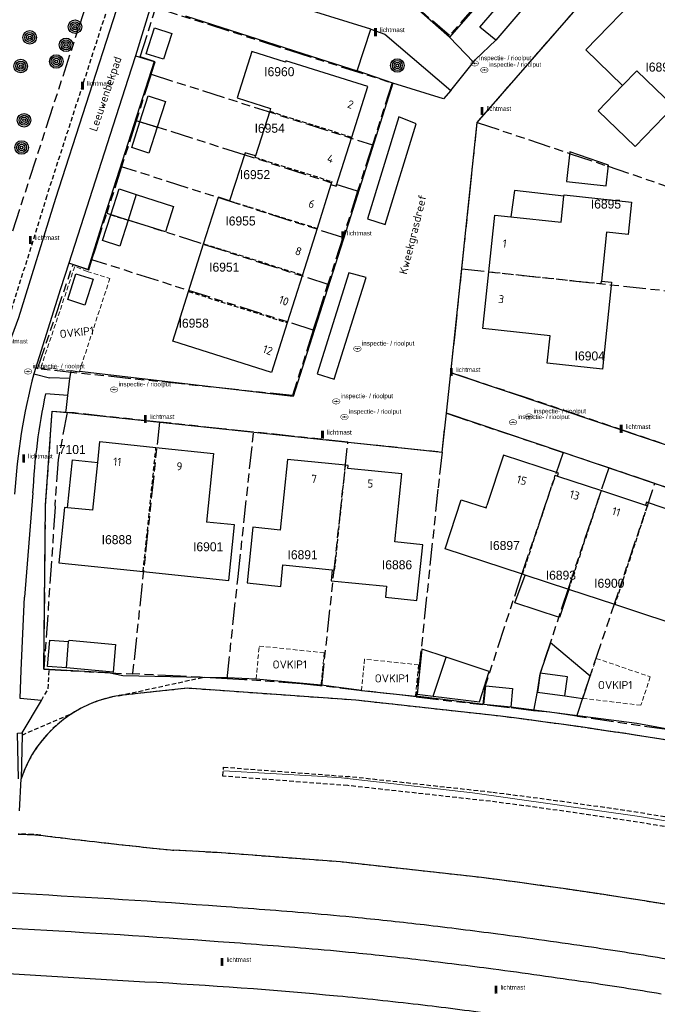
# Model space of a CAD drawing. Extents: x 168491 to 169507, y 481494 to 482503.
# Tile 3 of 108: x 168599 to 168669, y 481651 to 481760. Entities that reach past the tile are written whole.
import ezdxf
from ezdxf.enums import TextEntityAlignment as Align

# ---------------------------------------------------------------- set-up
doc = ezdxf.new("R2010")
doc.units = 0
doc.header["$LTSCALE"] = 0.5
doc.linetypes.add('KAD', pattern=[12, 5, -1, 2, -1, 2, -1])
doc.linetypes.add('STIPPELFIJN', pattern=[1.5, 1, -0.5])
doc.layers.get('0').update_dxf_attribs({"linetype": 'CONTINUOUS'})
for name, color, linetype in [('G01', 3, 'KAD'), ('G_BTD', 3, 'CONTINUOUS'), ('G_GBIP1', 7, 'CONTINUOUS'), ('G_PNDMV', 1, 'CONTINUOUS'), ('G_WGD', 2, 'CONTINUOUS'), ('L_TALUD', 7, 'CONTINUOUS'), ('LSHD', 7, 'CONTINUOUS'), ('NAR', 7, 'CONTINUOUS'), ('ORL', 7, 'CONTINUOUS'), ('OVKIP1', 7, 'CONTINUOUS'), ('PPAL', 7, 'CONTINUOUS'), ('PPUT', 7, 'CONTINUOUS'), ('PVGO', 7, 'CONTINUOUS'), ('Z01', 2, 'CONTINUOUS')]:
    doc.layers.add(name, color=color, linetype=linetype)
doc.layers.add('OBWVM', color=7, linetype='CONTINUOUS', lineweight=70)
doc.styles.add('ISO', font='isocpeur.ttf', dxfattribs={"height": 1})

# ---------------------------------------------------------------- blocks, each defined once
blk = doc.blocks.new('BOOM')
at = {"color": 0}
for radius in [0.75, 0.55, 0.35, 0.15]:
    blk.add_circle((0, 0), radius, dxfattribs=at)
blk = doc.blocks.new('PAAL')
at = {"linetype": 'ByBlock', "lineweight": -2}
h = blk.add_hatch(color=0, dxfattribs=at)
h.dxf.hatch_style = 1
h.paths.add_polyline_path([(0.15, 0.8), (-0.15, 0.8), (-0.15, -0.1), (0, -0.1, -0.414214), (-0.1, 0, -1), (0.1, 0, -0.414214), (0, -0.1), (0.15, -0.1)])
at = {"linetype": 'ByBlock', "lineweight": -2, "true_color": 0x681648}
h = blk.add_hatch(color=219, dxfattribs=at)
h.dxf.hatch_style = 1
h.paths.add_polyline_path([(-0.1, 0, 1), (0.1, 0, 1)])
at = {"color": 0, "linetype": 'ByBlock', "lineweight": -2}
blk.add_attdef('PAAL', (0.5, 0.35), '', height=0.5, dxfattribs=at)
blk = doc.blocks.new('put')
at = {"linetype": 'ByBlock', "lineweight": -2}
h = blk.add_hatch(color=0, dxfattribs=at)
h.dxf.hatch_style = 1
edge = h.paths.add_edge_path()
edge.add_spline(control_points=[(0.44, 0), (0.44, 0.04), (0.43, 0.09), (0.36, 0.2), (0.28, 0.26), (0.09, 0.32), (-0.02, 0.33), (-0.22, 0.29), (-0.31, 0.24), (-0.42, 0.12), (-0.44, 0.06), (-0.44, -0.06), (-0.42, -0.12), (-0.33, -0.22), (-0.28, -0.26), (-0.1, -0.33), (0.04, -0.33), (0.27, -0.27), (0.37, -0.2), (0.43, -0.08), (0.44, -0.04), (0.44, 0)], knot_values=[0, 0, 0, 0, 0.380029, 0.380029, 1.118666, 1.118666, 1.857303, 1.857303, 2.59594, 2.59594, 3.13294, 3.13294, 3.66994, 3.66994, 4.20694, 4.20694, 5.079565, 5.079565, 5.952189, 5.952189, 6.283185, 6.283185, 6.283185, 6.283185], degree=3, periodic=0)
edge = h.paths.add_edge_path(flags=16)
edge.add_ellipse((0, 0), major_axis=(0.392, 0), ratio=0.689655, start_angle=0, end_angle=360)
h = blk.add_hatch(color=0, dxfattribs=at)
h.dxf.hatch_style = 1
h.paths.add_polyline_path([(-0.1, 0, -0.096396), (-0.09, 0.04), (-0.25, 0.04, 1), (-0.25, -0.04), (-0.09, -0.04, -0.096396)])
at = {"linetype": 'ByBlock', "lineweight": -2, "true_color": 0x681648}
h = blk.add_hatch(color=219, dxfattribs=at)
h.dxf.hatch_style = 1
h.paths.add_polyline_path([(0.1, 0, 1), (-0.1, 0, 1)])
at = {"linetype": 'ByBlock', "lineweight": -2}
h = blk.add_hatch(color=0, dxfattribs=at)
h.dxf.hatch_style = 1
h.paths.add_polyline_path([(0.25, 0.04), (0.09, 0.04, -0.096396), (0.1, 0, -0.096396), (0.09, -0.04), (0.25, -0.04, 1)])
at = {"color": 0, "linetype": 'ByBlock', "lineweight": -2}
blk.add_attdef('PUT', (0.5, 0.35), '', height=0.5, dxfattribs=at)

msp = doc.modelspace()

# ---------------------------------------------------------------- linework, layer by layer
at = {"layer": 'G01'}
for p, q in [((168613.321, 481753.642), (168611.681, 481748.485)), ((168613.321, 481753.642), (168637.838, 481745.806)), ((168611.681, 481748.485), (168610.057, 481743.38)), ((168637.838, 481745.806), (168636.197, 481740.657)), ((168610.057, 481743.38), (168608.422, 481738.237)), ((168634.564, 481735.535), (168610.057, 481743.38)), ((168636.197, 481740.657), (168634.564, 481735.535)), ((168634.564, 481735.535), (168632.914, 481730.361)), ((168631.293, 481725.272), (168606.772, 481733.074)), ((168647.744, 481732.064), (168674.593, 481729.193)), ((168614.249, 481715.086), (168611.271, 481687.176)), ((168635.124, 481712.871), (168624.678, 481713.977)), ((168632.229, 481685.837), (168635.124, 481712.871)), ((168635.124, 481712.871), (168645.554, 481711.767)), ((168669.123, 481708.27), (168664.018, 481710.004)), ((168660.462, 481682.48), (168669.123, 481708.27)), ((168642.676, 481684.627), (168632.229, 481685.837)), ((168642.676, 481684.627), (168650.06, 481683.772))]:
    msp.add_line(p, q, dxfattribs=at)
for points in [[(168627.862, 481827.659), (168627.853, 481827.632), (168627.537, 481826.637), (168625.955, 481821.754), (168616.603, 481794.074), (168614.518, 481788.447), (168609.611, 481772.152), (168608.009, 481767.169), (168588.703, 481707.686), (168577.806, 481673.592), (168569.768, 481648.435), (168567.291, 481640.683), (168548.132, 481580.723), (168544.82, 481570.357)], [(168654.071, 481782.167), (168655.929, 481780.272), (168658.541, 481777.518), (168661.108, 481774.722), (168646.368, 481757.927), (168638.771, 481764.535)], [(168683.639, 481752.534), (168682.476, 481753.411), (168680.56, 481754.952), (168678.167, 481757.062), (168675.824, 481759.229), (168673.534, 481761.451), (168671.297, 481763.726), (168669.114, 481766.054), (168666.988, 481768.433), (168649.459, 481748.355), (168649.453, 481748.302)], [(168613.321, 481753.642), (168613.76, 481755.022), (168612.125, 481755.576), (168613.851, 481761.029), (168628.662, 481756.294), (168640.027, 481752.672), (168637.838, 481745.806)], [(168636.197, 481740.657), (168623.652, 481744.692), (168614.004, 481747.768), (168611.681, 481748.485)], [(168647.744, 481732.064), (168648.581, 481740.077), (168649.453, 481748.302)], [(168649.453, 481748.302), (168659.752, 481744.824), (168663.845, 481743.475), (168675.696, 481739.42)], [(168606.772, 481733.074), (168606.779, 481733.098), (168607.163, 481734.28), (168608.422, 481738.237)], [(168608.422, 481738.237), (168610.731, 481737.511), (168619.22, 481734.776), (168632.914, 481730.361)], [(168631.293, 481725.272), (168628.983, 481718.013), (168600.756, 481720.981), (168604.681, 481732.544), (168606.416, 481731.944), (168606.772, 481733.074)], [(168672.743, 481711.765), (168655.344, 481717.632), (168646.508, 481720.556), (168646.954, 481724.501), (168647.744, 481732.064)], [(168631.293, 481725.272), (168631.749, 481726.706), (168632.914, 481730.361)], [(168601.46, 481687.686), (168601.638, 481705.813), (168602.374, 481716.293), (168604.017, 481716.157)], [(168604.017, 481716.157), (168603.043, 481710.952), (168602.671, 481705.9), (168602.704, 481705.664), (168601.538, 481688.809), (168601.46, 481687.686)], [(168614.249, 481715.086), (168604.812, 481716.091), (168604.017, 481716.157)], [(168645.554, 481711.767), (168646.03, 481716.07), (168658.955, 481711.718)], [(168624.678, 481713.977), (168621.524, 481714.311), (168614.249, 481715.086)], [(168621.749, 481686.634), (168622.919, 481697.643), (168622.966, 481697.958), (168624.678, 481713.977)], [(168645.554, 481711.767), (168645.101, 481707.647), (168642.676, 481684.627)], [(168658.955, 481711.718), (168654.337, 481698.139), (168650.29, 481685.748), (168650.06, 481683.772)], [(168664.018, 481710.004), (168660.58, 481711.171), (168658.955, 481711.718)], [(168664.018, 481710.004), (168659.54, 481696.706), (168656.389, 481687.178), (168656.089, 481685.21), (168655.675, 481683.099)], [(168679.207, 481701.959), (168677.834, 481702.462), (168678.744, 481705.004), (168669.123, 481708.27)], [(168601.46, 481687.686), (168607.562, 481687.354), (168611.271, 481687.176)], [(168621.749, 481686.634), (168616.585, 481686.921), (168611.271, 481687.176)], [(168632.229, 481685.837), (168632.014, 481685.862), (168629.964, 481686.073), (168623.685, 481686.526), (168621.749, 481686.634)], [(168655.675, 481683.099), (168653.029, 481683.422), (168650.06, 481683.772)], [(168660.462, 481682.48), (168657.088, 481682.98), (168655.675, 481683.099)], [(168671.538, 481680.798), (168670.458, 481681), (168660.462, 481682.48)]]:
    msp.add_lwpolyline(points, dxfattribs=at)
at = {"layer": 'G_BTD', "linetype": 'STIPPELFIJN', "lineweight": -3, "transparency": 33554687}
for points in [[(168608.501, 481761.011), (168601.769, 481740.149), (168597.675, 481726.953), (168595.726, 481721.625)], [(168601.176, 481684.23), (168601.928, 481685.539), (168602.043, 481687.655)], [(168609.747, 481684.758), (168619.037, 481686.787)], [(168617.318, 481685.584), (168610.162, 481684.819)], [(168635.984, 481684.26), (168617.318, 481685.584)], [(168652.028, 481682.489), (168635.984, 481684.26)], [(168599.032, 481680.405), (168604.604, 481682.808)], [(168621.283, 481675.846), (168621.359, 481676.844)], [(168621.359, 481676.844), (168635.197, 481675.795)], [(168635.104, 481674.8), (168621.283, 481675.846)], [(168651.029, 481674.048), (168635.197, 481675.795)], [(168650.903, 481673.056), (168635.104, 481674.8)], [(168620.641, 481667.371), (168615.858, 481667.631)], [(168634.316, 481666.335), (168620.641, 481667.371)], [(168649.904, 481664.614), (168634.316, 481666.335)]]:
    msp.add_lwpolyline(points, dxfattribs=at)
at = {"layer": 'G_BTD', "linetype": 'Continuous', "lineweight": 25, "transparency": 33554687}
for points in [[(168640.103, 481752.66), (168636.139, 481754.011)], [(168602.043, 481687.655), (168601.46, 481687.686), (168601.641, 481705.86), (168602.374, 481716.293), (168603.891, 481716.17)], [(168619.037, 481686.787), (168610.194, 481686.96), (168608.611, 481687.304), (168602.043, 481687.655)], [(168624.951, 481686.604), (168621.782, 481686.733), (168619.037, 481686.787)], [(168632.146, 481685.916), (168624.951, 481686.604)], [(168636.617, 481685.325), (168632.146, 481685.916)], [(168636.617, 481685.325), (168642.607, 481684.7)], [(168650.182, 481683.782), (168642.607, 481684.7)], [(168721.692, 481670.593), (168709.927, 481673.241), (168676.007, 481680.002), (168673.767, 481680.457), (168667.129, 481681.678), (168653.163, 481683.485)], [(168599.037, 481680.648), (168599.032, 481680.405)], [(168599.032, 481680.405), (168598.93, 481675.546)], [(168598.74, 481672.008), (168598.93, 481675.546)]]:
    msp.add_lwpolyline(points, dxfattribs=at)
at = {"layer": 'G_BTD', "linetype": 'STIPPELFIJN', "lineweight": -3, "transparency": 33554687}
for points in [[(168609.747, 481684.758, 0.10143792), (168604.604, 481682.808)], [(168610.162, 481684.819, 0.00742274), (168609.747, 481684.758)], [(168604.604, 481682.808, 0.17316973), (168598.93, 481675.546)], [(168726.107, 481668.15, 0.03238596), (168652.028, 481682.489)], [(168723.718, 481658.955, 0.03234465), (168650.903, 481673.056)], [(168651.029, 481674.048, -0.03232641), (168721.621, 481660.682)], [(168598.586, 481669.419, -0.0128551), (168600.218, 481669.368)], [(168600.218, 481669.368, -0.01485785), (168601.098, 481669.291)], [(168601.098, 481669.291, 0.0013962), (168609.742, 481668.279)], [(168609.742, 481668.279, 0.00129352), (168615.858, 481667.631)], [(168721.551, 481650.736, 0.03232096), (168649.904, 481664.614)]]:
    msp.add_lwpolyline(points, format="xyb", dxfattribs=at)
at = {"layer": 'G_GBIP1', "linetype": 'Continuous', "lineweight": 25, "transparency": 33554687}
for points in [[(168671.218, 481750.072), (168666.922, 481745.623), (168662.836, 481749.569), (168665.554, 481752.383)], [(168659.053, 481740.133), (168653.592, 481740.767), (168653.168, 481737.837)], [(168611.69, 481740.306), (168615.812, 481738.988), (168614.915, 481736.182), (168610.775, 481737.443)], [(168604.056, 481705.597), (168604.604, 481710.902), (168607.413, 481710.612)], [(168653.609, 481695.056), (168654.754, 481698.124)], [(168659.581, 481696.531), (168658.556, 481693.424), (168653.609, 481695.056)], [(168604.196, 481690.753), (168604.243, 481690.912), (168609.4, 481690.44), (168609.137, 481687.369)], [(168659.155, 481684.737), (168661.126, 481684.463), (168661.953, 481686.941), (168657.55, 481690.635), (168656.429, 481687.257)], [(168644.577, 481684.706), (168649.692, 481684.086), (168650.764, 481687.45), (168646.021, 481689.033)], [(168609.137, 481687.369), (168603.967, 481687.837)]]:
    msp.add_lwpolyline(points, dxfattribs=at)
at = {"layer": 'G_PNDMV', "linetype": 'Continuous', "lineweight": 25, "transparency": 33554687}
for points in [[(168671.218, 481750.072), (168676.03, 481755.055), (168673.257, 481757.733), (168673.566, 481758.053), (168670.806, 481760.718), (168670.496, 481760.398), (168667.854, 481762.95), (168661.464, 481756.332), (168665.554, 481752.383)], [(168613.713, 481758.762), (168615.621, 481758.152), (168614.706, 481755.291), (168612.798, 481755.9), (168613.713, 481758.762)], [(168635.551, 481746.657), (168637.321, 481752.265), (168628.249, 481755.129), (168628.199, 481754.972), (168624.498, 481756.155), (168622.856, 481751.014), (168626.554, 481749.823), (168626.459, 481749.527)], [(168665.554, 481752.383), (168667.132, 481754.017)], [(168667.132, 481754.017), (168671.218, 481750.072)], [(168612.093, 481748.363), (168613.007, 481751.224)], [(168613.007, 481751.224), (168614.914, 481750.614), (168614, 481747.754)], [(168626.459, 481749.527), (168624.876, 481744.576)], [(168611.178, 481745.503), (168612.093, 481748.363)], [(168614, 481747.754), (168613.085, 481744.893), (168611.178, 481745.503)], [(168633.247, 481741.431), (168633.842, 481741.243), (168635.551, 481746.657)], [(168659.35, 481741.736), (168663.724, 481741.267), (168663.97, 481743.559), (168659.703, 481745.028), (168659.35, 481741.736)], [(168624.876, 481744.576), (168623.743, 481744.924), (168622.014, 481739.608)], [(168608.866, 481738.053), (168609.781, 481740.916)], [(168609.781, 481740.916), (168611.69, 481740.306)], [(168633.247, 481741.431), (168631.706, 481736.549)], [(168611.69, 481740.306), (168610.775, 481737.443)], [(168619.147, 481734.845), (168620.795, 481739.992)], [(168622.014, 481739.608), (168620.795, 481739.992)], [(168653.168, 481737.837), (168658.748, 481737.233), (168659.053, 481740.133)], [(168659.053, 481740.133), (168659.068, 481740.28)], [(168659.068, 481740.28), (168666.53, 481739.474), (168666.151, 481735.87), (168663.768, 481736.127), (168663.199, 481730.702)], [(168607.951, 481735.19), (168608.866, 481738.053)], [(168610.775, 481737.443), (168609.859, 481734.58), (168607.951, 481735.19)], [(168650.732, 481731.738), (168651.393, 481738.029), (168653.168, 481737.837)], [(168631.706, 481736.549), (168630.079, 481731.394)], [(168617.475, 481729.55), (168619.147, 481734.845)], [(168605.008, 481731.514), (168606.909, 481730.906), (168605.997, 481728.054), (168604.096, 481728.662), (168605.008, 481731.514)], [(168630.079, 481731.394), (168628.407, 481726.099)], [(168663.199, 481730.702), (168664.326, 481730.58), (168663.315, 481720.95), (168657.2, 481721.612), (168657.518, 481724.642), (168650.071, 481725.447), (168650.732, 481731.738)], [(168628.407, 481726.099), (168626.67, 481720.596), (168615.738, 481724.046), (168617.475, 481729.55)], [(168607.413, 481710.612), (168607.651, 481712.914), (168613.869, 481712.273)], [(168613.869, 481712.273), (168620.255, 481711.614), (168619.47, 481704.006)], [(168658.332, 481709.104), (168658.433, 481709.41), (168652.339, 481711.421), (168650.499, 481705.843)], [(168606.866, 481705.307), (168607.413, 481710.612)], [(168634.855, 481710.293), (168628.426, 481710.956), (168627.617, 481703.122), (168624.605, 481703.432), (168623.968, 481697.26), (168627.682, 481696.877), (168627.928, 481699.258), (168633.395, 481698.694)], [(168633.272, 481697.509), (168639.41, 481696.904), (168639.291, 481695.679), (168642.768, 481695.32), (168643.405, 481701.492), (168640.315, 481701.811), (168641.094, 481709.355), (168635.101, 481709.932), (168635.135, 481710.264), (168634.855, 481710.293)], [(168658.332, 481709.104), (168663.199, 481707.499)], [(168663.199, 481707.499), (168668.076, 481705.89)], [(168645.889, 481701.048), (168647.679, 481706.473)], [(168647.679, 481706.473), (168650.424, 481705.568)], [(168650.424, 481705.568), (168650.499, 481705.843)], [(168668.177, 481706.196), (168668.076, 481705.89)], [(168671.681, 481704.701), (168671.782, 481705.007), (168668.177, 481706.196)], [(168604.056, 481705.597), (168603.748, 481705.629), (168603.113, 481699.475), (168612.449, 481698.512)], [(168606.866, 481705.307), (168604.056, 481705.597)], [(168612.449, 481698.512), (168621.92, 481697.534), (168622.555, 481703.688), (168619.47, 481704.006)], [(168654.47, 481698.217), (168645.889, 481701.048)], [(168633.395, 481698.694), (168633.272, 481697.509)], [(168654.754, 481698.124), (168654.47, 481698.217)], [(168659.581, 481696.531), (168654.754, 481698.124)], [(168664.676, 481694.851), (168659.581, 481696.531)], [(168673.456, 481691.954), (168664.676, 481694.851)], [(168601.835, 481688.008), (168602.105, 481690.917)], [(168602.105, 481690.917), (168604.196, 481690.753)], [(168603.967, 481687.837), (168604.196, 481690.753)], [(168643.317, 481689.935), (168642.782, 481684.924)], [(168646.021, 481689.033), (168643.317, 481689.935)], [(168644.577, 481684.706), (168646.021, 481689.033)], [(168603.967, 481687.837), (168601.835, 481688.008)], [(168656.429, 481687.257), (168656.137, 481685.157), (168659.155, 481684.737)], [(168659.155, 481684.737), (168659.447, 481686.837), (168656.429, 481687.257)], [(168650.182, 481683.782), (168650.39, 481685.868), (168653.371, 481685.571)], [(168653.371, 481685.571), (168653.163, 481683.485)], [(168642.782, 481684.924), (168644.577, 481684.706)], [(168653.163, 481683.485), (168650.182, 481683.782)]]:
    msp.add_lwpolyline(points, dxfattribs=at)
at = {"layer": 'G_PNDMV', "linetype": 'STIPPELFIJN', "lineweight": -3, "transparency": 33554687}
for points in [[(168626.459, 481749.527), (168635.551, 481746.657)], [(168612.093, 481748.363), (168614, 481747.754)], [(168624.876, 481744.576), (168624.83, 481744.429), (168633.345, 481741.741), (168633.247, 481741.431)], [(168622.014, 481739.608), (168631.706, 481736.549)], [(168608.866, 481738.053), (168610.775, 481737.443)], [(168619.147, 481734.845), (168621.602, 481734.07)], [(168621.602, 481734.07), (168630.079, 481731.394)], [(168650.732, 481731.738), (168663.17, 481730.431), (168663.199, 481730.702)], [(168617.475, 481729.55), (168628.407, 481726.099)], [(168612.449, 481698.512), (168613.869, 481712.273)], [(168633.395, 481698.694), (168633.655, 481698.667), (168634.855, 481710.293)], [(168654.47, 481698.217), (168658.088, 481709.185), (168658.332, 481709.104)], [(168659.581, 481696.531), (168663.199, 481707.499)], [(168668.076, 481705.89), (168668.294, 481705.818), (168664.676, 481694.851)]]:
    msp.add_lwpolyline(points, dxfattribs=at)
at = {"layer": 'G_WGD', "linetype": 'Continuous', "lineweight": 25, "transparency": 33554687}
for points in [[(168661.234, 481774.729), (168652.308, 481764.558), (168646.392, 481757.756)], [(168646.392, 481757.756), (168638.684, 481764.523), (168625.356, 481768.798), (168619.102, 481770.819)], [(168646.508, 481720.556), (168649.453, 481748.302), (168666.988, 481768.433)], [(168609.453, 481760.704), (168602.722, 481739.847), (168598.623, 481726.633), (168596.681, 481721.325)], [(168613.297, 481761.206), (168611.591, 481755.672)], [(168617.134, 481760.095), (168631.072, 481755.635), (168636.139, 481754.011)], [(168636.139, 481754.011), (168637.653, 481758.624)], [(168637.653, 481758.624), (168639.207, 481758.075), (168646.521, 481751.825)], [(168611.591, 481755.672), (168613.672, 481755.042), (168608.211, 481738.01), (168606.318, 481732.012), (168604.204, 481732.679)], [(168640.103, 481752.66), (168635.431, 481737.957), (168630.557, 481722.69), (168629.051, 481717.903)], [(168646.521, 481751.825), (168645.704, 481750.906), (168640.103, 481752.66)], [(168604.204, 481732.679), (168603.298, 481729.862), (168600.323, 481720.429)], [(168600.323, 481720.429), (168602.075, 481720.006)], [(168604.343, 481719.929), (168602.075, 481720.006)], [(168604.343, 481719.929), (168604.458, 481720.747)], [(168605.393, 481720.696), (168605.368, 481720.619), (168604.458, 481720.747)], [(168629.051, 481717.903), (168605.393, 481720.696)], [(168695.867, 481711.988), (168681.477, 481712.688), (168680.187, 481709.255), (168646.508, 481720.556)], [(168604.116, 481718.048), (168601.671, 481718.213)], [(168603.891, 481716.17), (168603.914, 481716.373), (168604.116, 481718.048)], [(168603.891, 481716.17), (168645.554, 481711.767), (168646.03, 481716.07)], [(168707.628, 481711.539), (168703.752, 481693.077), (168695.711, 481695.916), (168677.834, 481702.462), (168678.744, 481705.004), (168658.955, 481711.718), (168646.03, 481716.07)], [(168600.247, 481707.231), (168599.318, 481695.685)], [(168598.951, 481687.576), (168599.318, 481695.685)], [(168601.176, 481684.23), (168598.809, 481684.44), (168598.951, 481687.576)], [(168599.037, 481680.648), (168601.176, 481684.23)], [(168598.631, 481675.56), (168598.517, 481680.627), (168599.037, 481680.648)], [(168599.274, 481662.792), (168597.972, 481662.871)], [(168599.05, 481658.884), (168597.769, 481658.961)], [(168597.51, 481653.984), (168612.628, 481653.07)]]:
    msp.add_lwpolyline(points, dxfattribs=at)
at = {"layer": 'G_WGD', "lineweight": -3, "transparency": 33554687}
for points in [[(168649.731, 481758.832), (168660.837, 481771.809)], [(168662.523, 481770.313), (168651.519, 481757.417)], [(168637.653, 481758.624), (168618.53, 481764.579)], [(168651.519, 481757.417), (168649.731, 481758.832)], [(168646.392, 481757.756), (168649.039, 481754.967)], [(168649.264, 481755.248), (168651.519, 481757.417)], [(168611.591, 481755.672), (168610.754, 481753.044), (168604.204, 481732.679)], [(168646.521, 481751.825), (168649.039, 481754.967)], [(168649.039, 481754.967), (168649.264, 481755.248)], [(168640.779, 481748.895), (168637.276, 481737.593), (168639.244, 481736.983), (168642.695, 481748.119), (168640.779, 481748.895)], [(168635.222, 481731.609), (168631.719, 481720.427), (168633.597, 481719.839), (168637.128, 481731.111), (168635.222, 481731.609)], [(168604.116, 481718.048), (168604.343, 481719.929)], [(168646.03, 481716.07), (168646.508, 481720.556)]]:
    msp.add_lwpolyline(points, dxfattribs=at)
at = {"layer": 'G_WGD', "linetype": 'Continuous', "lineweight": 25, "transparency": 33554687}
for points in [[(168668.31, 481770.103, 0.0541113), (168682.006, 481756.411)], [(168666.988, 481768.433, 0.06848236), (168688.504, 481749.224)], [(168600.247, 481707.231, -0.03969512), (168601.671, 481718.213)], [(168621.038, 481661.405, 0.00473094), (168599.274, 481662.792)], [(168630.801, 481660.643, 0.00245132), (168621.038, 481661.405)], [(168636.271, 481660.144, 0.00420313), (168630.801, 481660.643)], [(168643.565, 481659.352, 0.00412389), (168636.271, 481660.144)], [(168620.754, 481657.501, 0.00474402), (168599.05, 481658.884)], [(168651.714, 481658.335, 0.00379105), (168643.565, 481659.352)], [(168662.105, 481656.879, 0.00384149), (168651.714, 481658.335)], [(168630.478, 481656.742, 0.00236692), (168620.754, 481657.501)], [(168635.881, 481656.248, 0.0044555), (168630.478, 481656.742)], [(168670.449, 481655.564, 0.00467132), (168662.105, 481656.879)], [(168643.11, 481655.464, 0.00414619), (168635.881, 481656.248)], [(168651.2, 481654.455, 0.00383392), (168643.11, 481655.464)], [(168661.532, 481653.006, 0.00378174), (168651.2, 481654.455)], [(168612.628, 481653.07, -0.01062503), (168633.988, 481651.501)], [(168669.803, 481651.703, 0.00473118), (168661.532, 481653.006)], [(168633.988, 481651.501, -0.00539817), (168642.898, 481650.561)], [(168642.898, 481650.561, -0.00559541), (168651.099, 481649.511)]]:
    msp.add_lwpolyline(points, format="xyb", dxfattribs=at)
at = {"layer": 'G_WGD', "lineweight": -3, "transparency": 33554687}
msp.add_lwpolyline([(168600.323, 481720.429, 0.0470852), (168598.21, 481707.111)], format="xyb", dxfattribs=at)
at = {"layer": 'L_TALUD', "linetype": 'Continuous', "transparency": 33554687}
for points in [[(168617.318, 481685.584), (168610.162, 481684.819)], [(168652.028, 481682.489), (168635.984, 481684.26), (168617.318, 481685.584)], [(168620.641, 481667.371), (168615.858, 481667.631)], [(168649.904, 481664.614), (168634.316, 481666.335), (168620.641, 481667.371)]]:
    msp.add_lwpolyline(points, dxfattribs=at)
for points in [[(168610.162, 481684.819, 0.28779038), (168598.93, 481675.546)], [(168726.107, 481668.15, 0.03238596), (168652.028, 481682.489)], [(168598.586, 481669.419, -0.0128551), (168600.218, 481669.368)], [(168600.218, 481669.368, -0.01485785), (168601.098, 481669.291)], [(168601.098, 481669.291, 0.0013962), (168609.742, 481668.279)], [(168609.742, 481668.279, 0.00129352), (168615.858, 481667.631)], [(168721.551, 481650.736, 0.03232096), (168649.904, 481664.614)]]:
    msp.add_lwpolyline(points, format="xyb", dxfattribs=at)
at = {"layer": 'LSHD', "linetype": 'Continuous', "lineweight": 13, "transparency": 33554687}
msp.add_lwpolyline([(168708.526, 481663.427), (168685.687, 481668.295), (168667.412, 481671.374), (168648.919, 481673.997), (168634.403, 481675.666), (168631.751, 481675.845), (168621.329, 481676.445)], dxfattribs=at)
at = {"layer": 'OBWVM', "linetype": 'STIPPELFIJN', "lineweight": 13, "transparency": 33554687}
for points in [[(168606.263, 481731.789), (168604.869, 481732.32), (168601.095, 481721.055), (168602.44, 481721.032)], [(168606.263, 481731.789), (168608.764, 481731.011), (168605.393, 481720.696)], [(168604.458, 481720.747), (168602.44, 481721.032)], [(168624.951, 481686.604), (168625.301, 481690.262), (168632.501, 481689.517)], [(168632.501, 481689.517), (168632.146, 481685.916)], [(168642.607, 481684.7), (168642.955, 481688.182), (168636.965, 481688.808), (168636.617, 481685.325)], [(168668.617, 481686.848), (168667.576, 481683.696), (168661.131, 481684.462), (168662.632, 481688.896), (168668.617, 481686.848)]]:
    msp.add_lwpolyline(points, dxfattribs=at)

# ---------------------------------------------------------------- block references
at = {"layer": 'PPAL', "linetype": 'Continuous', "lineweight": 13, "transparency": 33554687}
for p in [(168638.18, 481757.95), (168605.73, 481752.01), (168649.98, 481749.22), (168634.53, 481735.42), (168599.94, 481734.92), (168596.45, 481723.46), (168646.58, 481720.29), (168612.69, 481715.08), (168665.39, 481713.98), (168632.31, 481713.35), (168599.2, 481710.7), (168621.184, 481654.908), (168651.531, 481651.842)]:
    msp.add_blockref('PAAL', p, dxfattribs=at).add_auto_attribs({'PAAL': 'lichtmast'})
at = {"layer": 'PPUT', "linetype": 'Continuous', "lineweight": 13, "transparency": 33554687}
for p in [(168649.161, 481754.838), (168650.232, 481754.109), (168636.174, 481723.212), (168599.696, 481720.694), (168609.223, 481718.689), (168633.832, 481717.381), (168634.736, 481715.656), (168653.408, 481715.067), (168655.187, 481715.708)]:
    msp.add_blockref('put', p, dxfattribs=at).add_auto_attribs({'PUT': 'inspectie- / rioolput'})
at = {"layer": 'PVGO', "linetype": 'Continuous', "lineweight": 0, "transparency": 33554687}
for p in [(168604.902, 481758.896), (168599.885, 481757.714), (168603.904, 481756.89), (168598.889, 481754.539), (168602.821, 481755.05), (168640.598, 481754.601), (168599.26, 481748.535), (168598.983, 481745.52)]:
    msp.add_blockref('BOOM', p, dxfattribs=at)

# ---------------------------------------------------------------- texts
at = {"layer": 'NAR', "linetype": 'Continuous', "lineweight": 25, "transparency": 33554687, "style": 'ISO'}
for s, rotation, p in [('2', 340.1, (168635.417, 481750.289)), ('4', 340.1, (168633.196, 481744.275)), ('6', 340.1, (168631.118, 481739.263)), ('1', 352.8, (168652.48, 481734.868)), ('8', 340.1, (168629.647, 481734.014)), ('10', 340.1, (168628.035, 481728.536)), ('3', 352.8, (168652.102, 481728.706)), ('12', 340.1, (168626.244, 481723.059)), ('11', 355.5, (168609.59, 481710.696)), ('9', 355.5, (168616.465, 481710.176)), ('7', 355.5, (168631.371, 481708.791)), ('15', 343.4, (168654.383, 481708.637)), ('5', 355.5, (168637.61, 481708.271)), ('13', 343.4, (168660.231, 481706.996)), ('11', 343.4, (168664.843, 481705.146))]:
    msp.add_text(s, height=0.9, rotation=rotation, dxfattribs=at).set_placement(p, align=Align.MIDDLE_CENTER)
at = {"layer": 'ORL', "linetype": 'Continuous', "lineweight": 25, "transparency": 33554687, "style": 'ISO'}
for s, rotation, p in [('Leeuwenbekpad', 71.3, (168608.263, 481751.456)), ('Kweekgrasdreef', 75.9, (168642.317, 481735.876))]:
    msp.add_text(s, height=0.9, rotation=rotation, dxfattribs=at).set_placement(p, align=Align.MIDDLE_CENTER)
at = {"layer": 'OVKIP1', "linetype": 'Continuous', "lineweight": 70, "transparency": 33554687, "style": 'ISO'}
msp.add_text('OVKIP1', height=0.9, rotation=6.14979, dxfattribs=at).set_placement((168605.095, 481725.034), align=Align.MIDDLE_CENTER)
for p in [(168628.69, 481688.22), (168640, 481686.679), (168664.721, 481685.938)]:
    msp.add_text('OVKIP1', height=0.9, dxfattribs=at).set_placement(p, align=Align.MIDDLE_CENTER)
at = {"layer": 'Z01', "ltscale": 0.5}
for s, p in [('I6892', (168668.0791, 481753.9265)), ('I6960', (168625.8556, 481753.4175)), ('I6954', (168624.7892, 481747.1495)), ('I6952', (168623.1636, 481742.01)), ('I6895', (168662.0282, 481738.7475)), ('I6955', (168621.5555, 481736.8705)), ('I6951', (168619.7554, 481731.7545)), ('I6958', (168616.3722, 481725.5435)), ('I6904', (168660.2408, 481721.9145)), ('I7101', (168602.7385, 481711.5398)), ('I6888', (168607.8545, 481701.5535)), ('I6901', (168617.9745, 481700.7665)), ('I6897', (168650.8155, 481700.9078)), ('I6891', (168628.4365, 481699.8811)), ('I6886', (168638.8915, 481698.7688)), ('I6893', (168657.039, 481697.6138)), ('I6900', (168662.399, 481696.722))]:
    msp.add_text(s, height=1, dxfattribs=at).set_placement(p)

doc.saveas('drawing.dxf')
